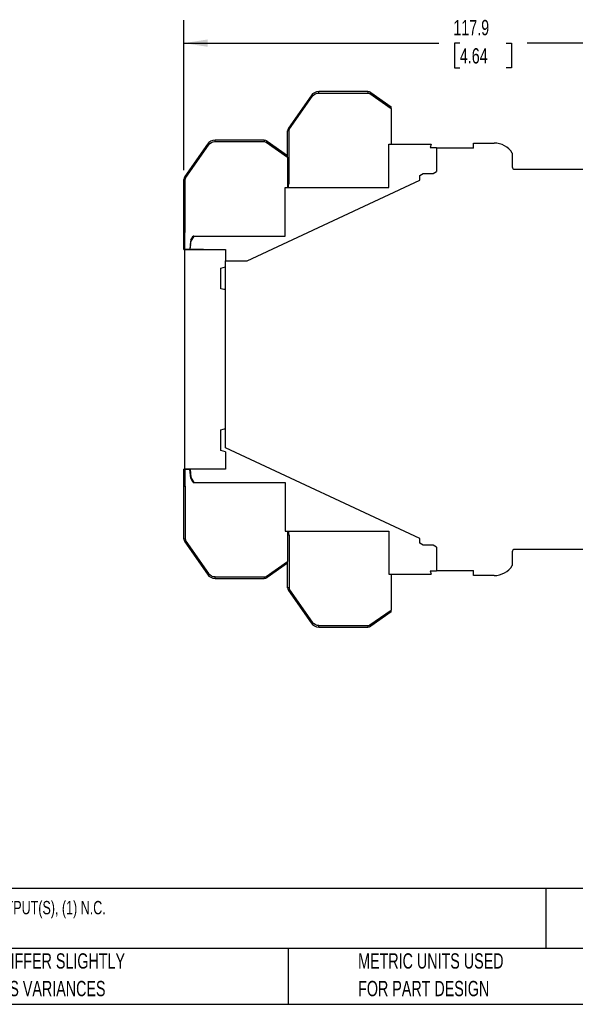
# Model space of a CAD drawing. Header units: millimetres. Extents: x 3 to 274, y 6 to 213.
# Tile 13 of 30: x 82 to 159, y 6 to 143. Entities that reach past the tile are written whole.
import ezdxf

# ---------------------------------------------------------------- set-up
doc = ezdxf.new("R2010")
doc.units = ezdxf.units.MM
doc.layers.add('DIMENSIONS', color=140, linetype='Continuous', lineweight=25)
doc.layers.add('TEXT', color=140, linetype='Continuous', lineweight=25)
doc.styles.add('SLDTEXTSTYLE0', font='TXT', dxfattribs={"width": 0.7})
doc.dimstyles.new('SLDDIMSTYLE1', dxfattribs={"dimtxt": 2.158008, "dimasz": 3.302, "dimexe": 0, "dimexo": 0.0625, "dimgap": 0.539502, "dimtad": 0, "dimtih": 1, "dimtoh": 1, "dimlfac": 1.5, "dimrnd": 1e-09, "dimzin": 12, "dimdsep": 46, "dimtxsty": 'SLDTEXTSTYLE0', "dimsah": 1, "dimcen": 0.09, "dimadec": 0, "dimazin": 3, "dimtfac": 1, "dimtofl": 0, "dimtmove": 0, "dimatfit": 3, "dimfxl": 1, "dimfrac": 2, "dimtolj": 1, "dimtzin": 12, "dimarcsym": 0})

# ---------------------------------------------------------------- blocks, each defined once
blk = doc.blocks.new('_D_5')
at = {"layer": 'DIMENSIONS', "transparency": 16777216}
for p, q in [((104.34, 121.84), (104.34, 142.61)), ((182.94, 120.58), (182.94, 142.61)), ((104.34, 139.44), (139.64, 139.44)), ((142.57, 139.44), (141.84, 139.44)), ((141.84, 139.44), (141.84, 136.01)), ((148.98, 139.44), (149.71, 139.44)), ((149.71, 139.44), (149.71, 136.01)), ((182.94, 139.44), (151.91, 139.44)), ((141.84, 136.01), (142.57, 136.01)), ((149.71, 136.01), (148.98, 136.01))]:
    blk.add_line(p, q, dxfattribs=at)
for points in [[(104.34, 139.44), (107.64, 138.93), (107.64, 139.95)], [(182.94, 139.44), (179.63, 139.95), (179.63, 138.93)]]:
    blk.add_solid(points, dxfattribs=at)
at = {"layer": 'DIMENSIONS', "transparency": 16777216, "char_height": 2.117, "attachment_point": 1, "style": 'SLDTEXTSTYLE0'}
for s, insert in [('117.9', (141.67, 142.65)), ('4.64', (142.57, 138.74))]:
    blk.add_mtext(s, dxfattribs=dict(at, insert=insert))

msp = doc.modelspace()

# ---------------------------------------------------------------- linework, layer by layer
for p, q in [((123.0523, 132.5291), (123.0523, 132.7291)), ((129.8423, 132.7291), (123.0523, 132.7291)), ((123.0523, 132.5291), (129.8423, 132.5291)), ((129.8423, 132.7291), (129.8423, 132.5291)), ((130.2246, 132.6086), (130.1099, 132.4447)), ((130.1099, 132.4447), (133.0698, 130.3722)), ((130.2246, 132.6086), (133.0698, 130.6164)), ((121.9601, 132.1606), (118.8237, 127.6813)), ((118.9875, 127.5666), (122.1239, 132.0458)), ((121.9601, 132.1606), (122.1239, 132.0458)), ((133.0698, 130.3722), (133.0698, 130.6164)), ((133.0698, 130.3722), (133.0698, 125.4291)), ((118.7031, 123.883), (118.7031, 127.2989)), ((118.9031, 127.2989), (118.7031, 127.2989)), ((118.8237, 127.6813), (118.9875, 127.5666)), ((118.9031, 119.9625), (118.9031, 127.2989)), ((108.6856, 125.7958), (108.6856, 125.9958)), ((115.4756, 125.9958), (108.6856, 125.9958)), ((108.6856, 125.7958), (115.4756, 125.7958)), ((115.4756, 125.9958), (115.4756, 125.7958)), ((115.858, 125.8752), (115.7433, 125.7114)), ((115.7433, 125.7114), (118.7031, 123.6389)), ((115.858, 125.8752), (118.7031, 123.883)), ((144.4698, 124.8788), (144.4698, 125.5955)), ((144.4698, 125.5955), (147.3365, 125.5955)), ((107.5934, 125.4272), (104.457, 120.948)), ((104.6209, 120.8333), (107.7573, 125.3125)), ((107.5934, 125.4272), (107.7573, 125.3125)), ((132.7365, 119.4291), (132.7365, 125.4291)), ((132.7365, 125.4291), (138.5955, 125.4291)), ((138.5955, 125.4291), (138.4704, 124.9625)), ((138.4704, 124.9625), (139.3365, 124.9625)), ((139.3365, 124.9625), (139.3365, 124.8788)), ((139.3365, 124.8788), (139.3365, 121.6455)), ((144.4698, 124.8788), (139.3365, 124.8788)), ((149.8365, 124.2115), (149.8365, 122.3121)), ((118.7031, 123.6389), (118.7031, 123.883)), ((118.7031, 123.6389), (118.7031, 119.4291)), ((138.8746, 121.3788), (139.3365, 121.6455)), ((150.1698, 121.9788), (173.717, 121.9788)), ((104.3365, 113.2291), (104.3365, 120.5656)), ((104.5365, 120.5656), (104.3365, 120.5656)), ((104.457, 120.948), (104.6209, 120.8333)), ((104.5365, 113.2291), (104.5365, 120.5656)), ((113.0895, 109.2788), (137.0365, 120.4455)), ((137.0365, 121.1121), (137.4984, 121.3788)), ((137.0365, 120.4455), (137.0365, 121.1121)), ((137.4984, 121.3788), (138.8746, 121.3788)), ((118.3698, 112.6958), (118.3698, 119.4291)), ((118.3698, 119.4291), (132.7365, 119.4291)), ((118.8365, 119.9625), (118.7031, 119.9625)), ((118.8365, 119.9625), (118.9031, 119.9625)), ((118.8365, 119.4291), (118.8365, 119.9625)), ((104.3365, 110.8625), (104.3365, 113.2291)), ((104.4698, 113.2291), (104.3365, 113.2291)), ((104.4698, 110.8625), (104.4698, 113.2291)), ((104.4698, 113.2291), (104.5365, 113.2291)), ((105.2869, 112.1291), (105.1761, 110.8625)), ((105.2094, 110.8625), (105.3117, 112.0317)), ((105.2869, 112.1291), (105.6141, 112.6958)), ((105.6951, 112.6958), (105.3117, 112.0317)), ((105.6951, 112.6958), (105.6141, 112.6958)), ((105.6951, 112.6958), (118.3698, 112.6958)), ((104.3365, 110.8625), (104.4698, 110.8625)), ((104.4031, 110.8455), (104.4031, 80.4455)), ((104.4031, 110.8455), (110.1031, 110.8455)), ((105.1761, 110.8625), (104.4698, 110.8625)), ((105.2094, 110.8625), (105.1761, 110.8625)), ((107.0698, 110.8625), (105.2094, 110.8625)), ((107.0698, 110.8455), (107.0698, 110.8625)), ((110.1031, 110.8455), (110.1031, 109.2788)), ((110.1031, 83.4047), (110.1031, 109.2788)), ((110.1031, 109.2788), (113.0895, 109.2788)), ((109.4365, 108.2668), (110.1031, 108.4455)), ((109.4365, 105.4241), (109.4365, 108.2668)), ((110.1031, 105.2455), (109.4365, 105.4241)), ((110.1031, 105.3853), (109.9128, 105.2965)), ((109.4365, 85.8668), (110.1031, 86.0455)), ((109.9128, 85.9945), (110.1031, 85.9057)), ((109.4365, 83.0241), (109.4365, 85.8668)), ((137.0365, 70.8455), (110.1031, 83.4047)), ((110.1031, 82.8455), (109.4365, 83.0241)), ((110.1031, 82.8455), (110.1031, 80.4455)), ((104.3365, 78.0618), (104.3365, 80.4285)), ((104.4698, 80.4285), (104.3365, 80.4285)), ((110.1031, 80.4455), (104.4031, 80.4455)), ((104.4698, 80.4285), (104.4698, 78.0618)), ((104.4698, 80.4285), (105.1761, 80.4285)), ((105.2869, 79.1618), (105.1761, 80.4285)), ((105.1761, 80.4285), (105.2094, 80.4285)), ((107.0698, 80.4285), (105.2094, 80.4285)), ((105.2094, 80.4285), (105.3117, 79.2593)), ((105.2896, 79.5118), (105.256, 79.5147)), ((105.6141, 78.5952), (105.2869, 79.1618)), ((105.3117, 79.2593), (105.6951, 78.5952)), ((107.0698, 80.4285), (107.0698, 80.4455)), ((104.3365, 70.7254), (104.3365, 78.0618)), ((104.3365, 78.0618), (104.4698, 78.0618)), ((104.4698, 78.0618), (104.5365, 78.0618)), ((104.5365, 78.0618), (104.5365, 70.7254)), ((105.6141, 78.5952), (105.6951, 78.5952)), ((105.6951, 78.5952), (118.3698, 78.5952)), ((118.3698, 78.5952), (118.3698, 71.8618)), ((118.3698, 71.8618), (132.7365, 71.8618)), ((118.7031, 71.8618), (118.7031, 67.6521)), ((118.7031, 71.3285), (118.8365, 71.3285)), ((118.8365, 71.8618), (118.8365, 71.3285)), ((118.8365, 71.3285), (118.9031, 71.3285)), ((118.9031, 71.3285), (118.9031, 63.992)), ((132.7365, 71.8618), (132.7365, 65.8618)), ((104.5365, 70.7254), (104.3365, 70.7254)), ((104.6209, 70.4577), (104.457, 70.343)), ((104.457, 70.343), (107.5934, 65.8637)), ((104.6209, 70.4577), (107.7573, 65.9784)), ((137.0365, 70.1788), (137.0365, 70.8455)), ((137.4984, 69.9121), (137.0365, 70.1788)), ((138.8746, 69.9121), (137.4984, 69.9121)), ((139.3365, 69.6455), (138.8746, 69.9121)), ((139.3365, 69.6455), (139.3365, 66.4121)), ((149.8365, 68.9788), (149.8365, 67.0794)), ((174.2698, 69.3121), (150.1698, 69.3121)), ((115.7433, 65.5796), (118.7031, 67.6521)), ((118.7031, 67.4079), (115.858, 65.4157)), ((118.7031, 67.4079), (118.7031, 67.6521)), ((118.7031, 63.992), (118.7031, 67.4079)), ((107.7573, 65.9784), (107.5934, 65.8637)), ((108.6856, 65.4952), (115.4756, 65.4952)), ((108.6856, 65.2952), (108.6856, 65.4952)), ((115.4756, 65.4952), (115.4756, 65.2952)), ((115.7433, 65.5796), (115.858, 65.4157)), ((132.7365, 65.8618), (138.5955, 65.8618)), ((133.0698, 65.8618), (133.0698, 60.9188)), ((138.4704, 66.3285), (138.5955, 65.8618)), ((138.4704, 66.3285), (139.3365, 66.3285)), ((139.3365, 66.4121), (139.3365, 66.3285)), ((139.3365, 66.4121), (144.4698, 66.4121)), ((144.4698, 65.6955), (144.4698, 66.4121)), ((147.3365, 65.6955), (144.4698, 65.6955)), ((108.6856, 65.2952), (115.4756, 65.2952)), ((118.9031, 63.992), (118.7031, 63.992)), ((118.9875, 63.7244), (118.8237, 63.6096)), ((118.8237, 63.6096), (121.9601, 59.1304)), ((118.9875, 63.7244), (122.1239, 59.2451)), ((130.1099, 58.8462), (133.0698, 60.9188)), ((133.0698, 60.6746), (130.2246, 58.6824)), ((133.0698, 60.6746), (133.0698, 60.9188)), ((122.1239, 59.2451), (121.9601, 59.1304)), ((123.0523, 58.7618), (129.8423, 58.7618)), ((123.0523, 58.5618), (123.0523, 58.7618)), ((129.8423, 58.7618), (129.8423, 58.5618)), ((130.1099, 58.8462), (130.2246, 58.6824)), ((123.0523, 58.5618), (129.8423, 58.5618))]:
    msp.add_line(p, q)
for centre, radius, start, end in [((123.0523, 131.3958), 1.3333, 90, 145), ((129.8423, 132.0625), 0.6667, 55, 90), ((119.3698, 127.2989), 0.6667, 145, 180), ((108.6856, 124.6625), 1.3333, 90, 145), ((115.4756, 125.3291), 0.6667, 55, 90), ((147.3365, 122.6455), 2.95, 32.063786, 90), ((150.1698, 122.3121), 0.3333, 180, 270), ((105.0031, 120.5656), 0.6667, 145, 180), ((105.3615, 111.4521), 0.1333, 175, 216.327148), ((105.3615, 79.8388), 0.1333, 143.672852, 185), ((105.0031, 70.7254), 0.6667, 180, 215), ((150.1698, 68.9788), 0.3333, 90, 180), ((147.3365, 68.6455), 2.95, 270, 327.936214), ((108.6856, 66.6285), 1.3333, 215, 270), ((115.4756, 65.9618), 0.6667, 270, 305), ((119.3698, 63.992), 0.6667, 180, 215), ((123.0523, 59.8952), 1.3333, 215, 270), ((129.8423, 59.2285), 0.6667, 270, 305)]:
    msp.add_arc(centre, radius, start, end)
for points in [[(122.1239, 132.0458), (122.336, 132.3487), (122.6826, 132.5291), (123.0523, 132.5291)], [(129.8423, 132.5291), (129.938, 132.5291), (130.0315, 132.4997), (130.1099, 132.4447)], [(118.9031, 127.2989), (118.9031, 127.3947), (118.9326, 127.4881), (118.9875, 127.5666)], [(107.7573, 125.3125), (107.9693, 125.6154), (108.3159, 125.7958), (108.6856, 125.7958)], [(115.4756, 125.7958), (115.5714, 125.7958), (115.6648, 125.7663), (115.7433, 125.7114)], [(104.5365, 120.5656), (104.5365, 120.6614), (104.5659, 120.7548), (104.6209, 120.8333)], [(108.6856, 65.4952), (108.3159, 65.4952), (107.9693, 65.6756), (107.7573, 65.9784)], [(123.0523, 58.7618), (122.6826, 58.7618), (122.336, 58.9422), (122.1239, 59.2451)]]:
    msp.add_open_spline(points, degree=3)
for points, knots in [([(104.5365, 70.7254), (104.5371, 70.7061), (104.5384, 70.6679), (104.5488, 70.6118), (104.5658, 70.5579), (104.5894, 70.5059), (104.6103, 70.4739), (104.6209, 70.4577)], [0, 0, 0, 0, 0.20307658, 0.40154548, 0.59845452, 0.79692342, 1, 1, 1, 1]), ([(115.4756, 65.4952), (115.4949, 65.4958), (115.5331, 65.497), (115.5892, 65.5075), (115.6431, 65.5245), (115.6951, 65.5481), (115.7271, 65.569), (115.7433, 65.5796)], [0, 0, 0, 0, 0.203076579, 0.401545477, 0.598454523, 0.796923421, 1, 1, 1, 1]), ([(118.9031, 63.992), (118.9038, 63.9727), (118.905, 63.9345), (118.9155, 63.8784), (118.9325, 63.8245), (118.9561, 63.7725), (118.977, 63.7405), (118.9875, 63.7244)], [0, 0, 0, 0, 0.20307658, 0.40154548, 0.59845452, 0.79692342, 1, 1, 1, 1]), ([(129.8423, 58.7618), (129.8616, 58.7625), (129.8998, 58.7637), (129.9559, 58.7742), (130.0098, 58.7912), (130.0618, 58.8148), (130.0938, 58.8357), (130.1099, 58.8462)], [0, 0, 0, 0, 0.20307658, 0.40154548, 0.59845452, 0.79692342, 1, 1, 1, 1])]:
    msp.add_open_spline(points, degree=3, knots=knots)
at = {"layer": 'TEXT'}
for p, q in [((273.7355, 22.3422), (2.5456, 22.3422)), ((154.4698, 22.3422), (154.4698, 14.0488)), ((273.7355, 14.0488), (2.5456, 14.0488)), ((118.7663, 14.0488), (118.7663, 6.3005)), ((2.5456, 6.3005), (273.7355, 6.3005))]:
    msp.add_line(p, q, dxfattribs=at)

# ---------------------------------------------------------------- texts
at = {"layer": 'TEXT', "attachment_point": 1, "style": 'SLDTEXTSTYLE0'}
for s, insert, char_height in [('DOLD SAFETY RELAY, EMERGENCY STOP, 1-CHANNEL, 110 VAC, (3) N.O. SAFETY OUTPUT(S), (1) N.C.', (7.9657, 20.6202), 1.852083), ('PART DIMENSIONS MAY DIFFER SLIGHTLY', (55.1193, 13.364), 2.116667), ('METRIC UNITS USED', (128.4784, 13.364), 2.116667), ("DUE TO MANUFACTURER'S VARIANCES", (55.1193, 9.5418), 2.116667), ('FOR PART DESIGN', (128.4784, 9.5418), 2.116667)]:
    msp.add_mtext(s, dxfattribs=dict(at, insert=insert, char_height=char_height))

# ---------------------------------------------------------------- dimensions: what is measured, and where the dimension line sits
at = {"layer": 'DIMENSIONS'}
dim = msp.add_linear_dim(base=(182.9365, 139.4385), p1=(104.3365, 120.5656), p2=(182.9365, 119.3121), dimstyle='SLDDIMSTYLE1', dxfattribs=at)
dim.commit()
dim.dimension.update_dxf_attribs({"geometry": '_D_5', "text_midpoint": (145.7754, 139.4385), "dimtype": 160})

doc.saveas('drawing.dxf')
